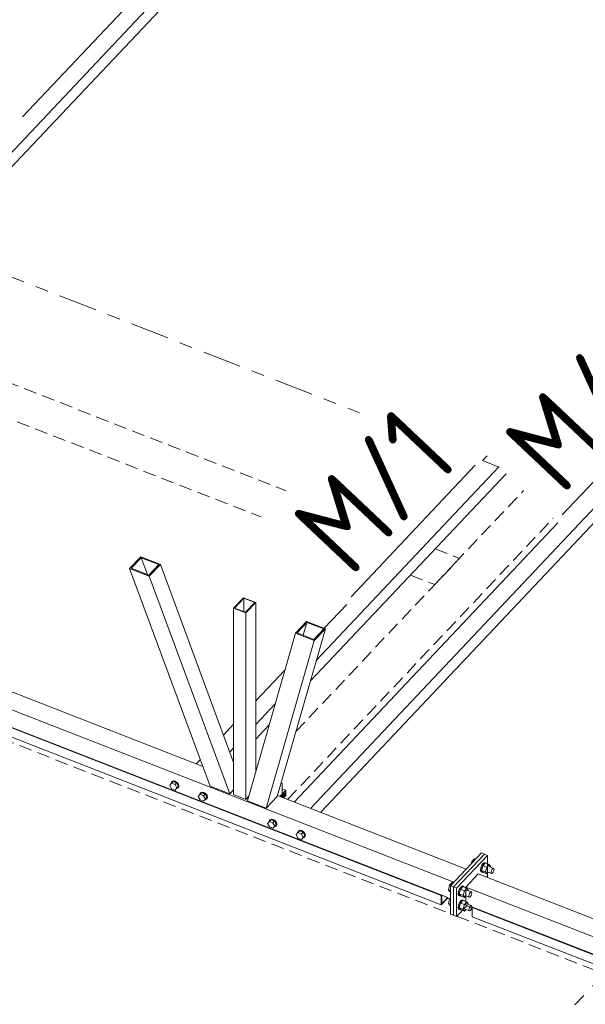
# Model space of a CAD drawing. Header units: millimetres. Extents: x -681 to 506, y -45 to 794.
# Tile 14 of 256: x -205 to -179, y 92 to 138. Entities that reach past the tile are written whole.
import ezdxf

# ---------------------------------------------------------------- set-up
doc = ezdxf.new("R2010")
doc.units = ezdxf.units.MM
doc.header["$LTSCALE"] = 0.6
for name, pattern in [('VERDECKT2', [1.5, 1, -0.5]), ('XKITLINE00', [0]), ('XKITLINE03', [6, 3, -1, 1, -1])]:
    doc.linetypes.add(name, pattern=pattern)
for name, color, linetype, lineweight in [('Bolt', 7, 'Continuous', 0), ('Part', 2, 'Continuous', 0), ('PartMark', 3, 'Continuous', 0), ('S-GRID', 1, 'Continuous', 0)]:
    doc.layers.add(name, color=color, linetype=linetype, lineweight=lineweight)
doc.styles.add('ISOCPEUR', font='ISOCPEUR.TTF')

msp = doc.modelspace()

# ---------------------------------------------------------------- linework, layer by layer
at = {"layer": 'Bolt', "color": 3, "linetype": 'XKITLINE00', "lineweight": 0}
for p, q in [((-198.217, 102.473), (-198.134, 102.568)), ((-198.134, 102.313), (-198.217, 102.473)), ((-198.156, 102.554), (-198.132, 102.623)), ((-198.154, 102.546), (-198.156, 102.554)), ((-198.062, 102.645), (-198.134, 102.568)), ((-198.134, 102.568), (-197.97, 102.504)), ((-197.97, 102.249), (-198.134, 102.313)), ((-198.132, 102.623), (-198.068, 102.656)), ((-198.132, 102.623), (-198.115, 102.641)), ((-198.051, 102.674), (-198.115, 102.641)), ((-198.068, 102.656), (-197.98, 102.642)), ((-197.898, 102.581), (-198.062, 102.645)), ((-197.963, 102.661), (-198.051, 102.674)), ((-197.98, 102.642), (-197.892, 102.587)), ((-197.898, 102.581), (-197.97, 102.504)), ((-197.97, 102.504), (-197.888, 102.345)), ((-197.888, 102.345), (-197.97, 102.249)), ((-197.898, 102.325), (-197.97, 102.249)), ((-197.875, 102.605), (-197.963, 102.661)), ((-197.892, 102.314), (-197.906, 102.316)), ((-197.816, 102.421), (-197.898, 102.581)), ((-197.816, 102.421), (-197.898, 102.325)), ((-197.892, 102.587), (-197.828, 102.504)), ((-197.828, 102.347), (-197.892, 102.314)), ((-197.816, 102.421), (-197.888, 102.345)), ((-197.811, 102.523), (-197.875, 102.605)), ((-197.828, 102.504), (-197.804, 102.416)), ((-197.804, 102.416), (-197.828, 102.347)), ((-197.828, 102.347), (-197.811, 102.365)), ((-197.787, 102.435), (-197.811, 102.523)), ((-197.811, 102.365), (-197.787, 102.435)), ((-196.887, 101.954), (-196.805, 102.05)), ((-196.805, 101.794), (-196.887, 101.954)), ((-196.826, 102.035), (-196.802, 102.104)), ((-196.824, 102.027), (-196.826, 102.035)), ((-196.733, 102.126), (-196.805, 102.05)), ((-196.805, 102.05), (-196.64, 101.986)), ((-196.64, 101.73), (-196.805, 101.794)), ((-196.802, 102.104), (-196.738, 102.137)), ((-196.802, 102.104), (-196.785, 102.123)), ((-196.721, 102.155), (-196.785, 102.123)), ((-196.738, 102.137), (-196.65, 102.124)), ((-196.568, 102.062), (-196.733, 102.126)), ((-196.633, 102.142), (-196.721, 102.155)), ((-196.65, 102.124), (-196.562, 102.068)), ((-196.568, 102.062), (-196.64, 101.986)), ((-196.64, 101.986), (-196.558, 101.826)), ((-196.558, 101.826), (-196.64, 101.73)), ((-196.568, 101.807), (-196.64, 101.73)), ((-196.545, 102.087), (-196.633, 102.142)), ((-196.562, 101.796), (-196.576, 101.798)), ((-196.486, 101.902), (-196.568, 102.062)), ((-196.486, 101.902), (-196.568, 101.807)), ((-196.562, 102.068), (-196.498, 101.986)), ((-196.498, 101.828), (-196.562, 101.796)), ((-196.486, 101.902), (-196.558, 101.826)), ((-196.481, 102.004), (-196.545, 102.087)), ((-196.498, 101.986), (-196.475, 101.898)), ((-196.475, 101.898), (-196.498, 101.828)), ((-196.498, 101.828), (-196.481, 101.847)), ((-196.457, 101.916), (-196.481, 102.004)), ((-196.481, 101.847), (-196.457, 101.916)), ((-193.573, 100.845), (-193.508, 100.877)), ((-193.491, 100.896), (-193.555, 100.863)), ((-193.508, 100.877), (-193.421, 100.864)), ((-193.403, 100.882), (-193.491, 100.896)), ((-193.315, 100.827), (-193.403, 100.882)), ((-193.657, 100.694), (-193.575, 100.79)), ((-193.575, 100.535), (-193.657, 100.694)), ((-193.596, 100.775), (-193.573, 100.845)), ((-193.594, 100.767), (-193.596, 100.775)), ((-193.503, 100.866), (-193.575, 100.79)), ((-193.575, 100.79), (-193.41, 100.726)), ((-193.41, 100.47), (-193.575, 100.535)), ((-193.573, 100.845), (-193.555, 100.863)), ((-193.338, 100.802), (-193.503, 100.866)), ((-193.421, 100.864), (-193.333, 100.809)), ((-193.338, 100.802), (-193.41, 100.726)), ((-193.41, 100.726), (-193.328, 100.566)), ((-193.328, 100.566), (-193.41, 100.47)), ((-193.338, 100.547), (-193.41, 100.47)), ((-193.333, 100.536), (-193.347, 100.538)), ((-193.256, 100.642), (-193.338, 100.802)), ((-193.256, 100.642), (-193.338, 100.547)), ((-193.333, 100.809), (-193.268, 100.726)), ((-193.268, 100.568), (-193.333, 100.536)), ((-193.256, 100.642), (-193.328, 100.566)), ((-193.251, 100.744), (-193.315, 100.827)), ((-193.268, 100.726), (-193.245, 100.638)), ((-193.245, 100.638), (-193.268, 100.568)), ((-193.268, 100.568), (-193.251, 100.587)), ((-193.228, 100.656), (-193.251, 100.744)), ((-193.251, 100.587), (-193.228, 100.656)), ((-192.327, 100.176), (-192.245, 100.271)), ((-192.245, 100.016), (-192.327, 100.176)), ((-192.266, 100.256), (-192.243, 100.326)), ((-192.264, 100.249), (-192.266, 100.256)), ((-192.173, 100.348), (-192.245, 100.271)), ((-192.245, 100.271), (-192.081, 100.207)), ((-192.081, 99.952), (-192.245, 100.016)), ((-192.243, 100.326), (-192.179, 100.358)), ((-192.243, 100.326), (-192.226, 100.344)), ((-192.161, 100.377), (-192.226, 100.344)), ((-192.179, 100.358), (-192.091, 100.345)), ((-192.008, 100.283), (-192.173, 100.348)), ((-192.073, 100.364), (-192.161, 100.377)), ((-192.091, 100.345), (-192.003, 100.29)), ((-192.008, 100.283), (-192.081, 100.207)), ((-192.081, 100.207), (-191.998, 100.047)), ((-191.998, 100.047), (-192.081, 99.952)), ((-192.008, 100.028), (-192.081, 99.952)), ((-191.986, 100.308), (-192.073, 100.364)), ((-192.003, 100.017), (-192.017, 100.019)), ((-191.926, 100.124), (-192.008, 100.283)), ((-191.926, 100.124), (-192.008, 100.028)), ((-192.003, 100.29), (-191.939, 100.207)), ((-191.939, 100.05), (-192.003, 100.017)), ((-191.926, 100.124), (-191.998, 100.047)), ((-191.921, 100.226), (-191.986, 100.308)), ((-191.939, 100.207), (-191.915, 100.119)), ((-191.915, 100.119), (-191.939, 100.05)), ((-191.939, 100.05), (-191.921, 100.068)), ((-191.898, 100.138), (-191.921, 100.226)), ((-191.921, 100.068), (-191.898, 100.138)), ((-184.145, 98.924), (-184.026, 99.051)), ((-184.026, 99.051), (-183.974, 99.031)), ((-184.174, 98.819), (-184.145, 98.924)), ((-184.094, 98.904), (-184.145, 98.924)), ((-183.727, 98.629), (-183.744, 98.517)), ((-183.68, 98.747), (-183.727, 98.629)), ((-183.706, 98.503), (-183.689, 98.614)), ((-183.639, 98.727), (-183.699, 98.51)), ((-183.689, 98.614), (-183.642, 98.732)), ((-183.617, 98.839), (-183.68, 98.747)), ((-183.642, 98.732), (-183.579, 98.824)), ((-183.519, 98.854), (-183.639, 98.727)), ((-183.458, 98.656), (-183.639, 98.727)), ((-183.553, 98.881), (-183.617, 98.839)), ((-183.579, 98.824), (-183.515, 98.866)), ((-183.553, 98.881), (-183.515, 98.866)), ((-183.519, 98.854), (-183.338, 98.783)), ((-183.518, 98.44), (-183.458, 98.656)), ((-183.515, 98.866), (-183.469, 98.847)), ((-183.469, 98.847), (-183.466, 98.833)), ((-183.338, 98.783), (-183.458, 98.656)), ((-183.364, 98.692), (-183.149, 98.608)), ((-183.279, 98.693), (-183.338, 98.783)), ((-183.287, 98.662), (-183.279, 98.693)), ((-183.218, 98.534), (-183.183, 98.585)), ((-183.183, 98.585), (-183.149, 98.608)), ((-183.149, 98.608), (-183.123, 98.597)), ((-183.123, 98.597), (-183.114, 98.556)), ((-183.744, 98.517), (-183.727, 98.442)), ((-183.727, 98.442), (-183.68, 98.422)), ((-183.689, 98.427), (-183.706, 98.503)), ((-183.518, 98.44), (-183.699, 98.51)), ((-183.699, 98.51), (-183.639, 98.42)), ((-183.642, 98.408), (-183.689, 98.427)), ((-183.68, 98.422), (-183.679, 98.423)), ((-183.68, 98.422), (-183.642, 98.408)), ((-183.629, 98.416), (-183.642, 98.408)), ((-183.639, 98.42), (-183.458, 98.35)), ((-183.566, 98.234), (-183.553, 98.243)), ((-183.553, 98.243), (-183.515, 98.228)), ((-183.528, 98.219), (-183.515, 98.228)), ((-183.518, 98.44), (-183.458, 98.35)), ((-183.515, 98.228), (-183.469, 98.209)), ((-183.469, 98.209), (-183.466, 98.195)), ((-183.458, 98.35), (-183.388, 98.425)), ((-183.433, 98.441), (-183.218, 98.357)), ((-183.252, 98.409), (-183.243, 98.47)), ((-183.243, 98.368), (-183.252, 98.409)), ((-183.243, 98.47), (-183.218, 98.534)), ((-183.218, 98.357), (-183.243, 98.368)), ((-183.183, 98.38), (-183.218, 98.357)), ((-183.149, 98.431), (-183.183, 98.38)), ((-183.123, 98.495), (-183.149, 98.431)), ((-183.114, 98.556), (-183.123, 98.495)), ((-185.183, 97.825), (-185.243, 97.609)), ((-185.063, 97.952), (-185.183, 97.825)), ((-185.183, 97.825), (-185.132, 97.805)), ((-185.063, 97.952), (-185.012, 97.932)), ((-184.654, 97.74), (-184.718, 97.648)), ((-184.68, 97.633), (-184.616, 97.725)), ((-184.556, 97.755), (-184.676, 97.628)), ((-184.591, 97.782), (-184.654, 97.74)), ((-184.616, 97.725), (-184.553, 97.767)), ((-184.591, 97.782), (-184.553, 97.767)), ((-184.556, 97.755), (-184.376, 97.684)), ((-184.553, 97.767), (-184.507, 97.748)), ((-184.507, 97.748), (-184.503, 97.734)), ((-184.376, 97.684), (-184.496, 97.557)), ((-184.316, 97.594), (-184.376, 97.684)), ((-185.144, 97.57), (-185.243, 97.609)), ((-185.243, 97.609), (-185.183, 97.519)), ((-185.183, 97.519), (-185.144, 97.504)), ((-185.144, 97.228), (-185.183, 97.187)), ((-184.764, 97.53), (-184.781, 97.418)), ((-184.781, 97.418), (-184.764, 97.343)), ((-184.718, 97.648), (-184.764, 97.53)), ((-184.764, 97.343), (-184.718, 97.323)), ((-184.743, 97.404), (-184.726, 97.515)), ((-184.726, 97.328), (-184.743, 97.404)), ((-184.676, 97.628), (-184.736, 97.411)), ((-184.556, 97.341), (-184.736, 97.411)), ((-184.736, 97.411), (-184.676, 97.321)), ((-184.726, 97.515), (-184.68, 97.633)), ((-184.68, 97.309), (-184.726, 97.328)), ((-184.718, 97.323), (-184.717, 97.324)), ((-184.718, 97.323), (-184.68, 97.309)), ((-184.666, 97.317), (-184.68, 97.309)), ((-184.496, 97.557), (-184.676, 97.628)), ((-184.676, 97.321), (-184.496, 97.251)), ((-184.556, 97.341), (-184.496, 97.557)), ((-184.556, 97.341), (-184.496, 97.251)), ((-184.496, 97.251), (-184.425, 97.325)), ((-184.47, 97.342), (-184.255, 97.258)), ((-184.401, 97.593), (-184.186, 97.509)), ((-184.325, 97.563), (-184.316, 97.594)), ((-184.29, 97.31), (-184.281, 97.371)), ((-184.281, 97.269), (-184.29, 97.31)), ((-184.281, 97.371), (-184.255, 97.435)), ((-184.255, 97.258), (-184.281, 97.269)), ((-184.255, 97.435), (-184.221, 97.486)), ((-184.221, 97.281), (-184.255, 97.258)), ((-184.221, 97.486), (-184.186, 97.509)), ((-184.186, 97.332), (-184.221, 97.281)), ((-184.186, 97.509), (-184.161, 97.498)), ((-184.161, 97.396), (-184.186, 97.332)), ((-184.161, 97.498), (-184.151, 97.457)), ((-184.151, 97.457), (-184.161, 97.396)), ((-185.183, 97.187), (-185.243, 96.97)), ((-185.144, 96.932), (-185.243, 96.97)), ((-185.243, 96.97), (-185.183, 96.88)), ((-185.183, 97.187), (-185.144, 97.172)), ((-185.183, 96.88), (-185.144, 96.865)), ((-184.764, 96.892), (-184.781, 96.78)), ((-184.781, 96.78), (-184.764, 96.704)), ((-184.718, 97.009), (-184.764, 96.892)), ((-184.743, 96.765), (-184.726, 96.877)), ((-184.726, 96.69), (-184.743, 96.765)), ((-184.676, 96.989), (-184.736, 96.773)), ((-184.556, 96.702), (-184.736, 96.773)), ((-184.736, 96.773), (-184.676, 96.683)), ((-184.726, 96.877), (-184.68, 96.994)), ((-184.654, 97.102), (-184.718, 97.009)), ((-184.68, 96.994), (-184.616, 97.087)), ((-184.556, 97.116), (-184.676, 96.989)), ((-184.496, 96.919), (-184.676, 96.989)), ((-184.591, 97.144), (-184.654, 97.102)), ((-184.616, 97.087), (-184.553, 97.129)), ((-184.591, 97.144), (-184.553, 97.129)), ((-184.556, 97.116), (-184.376, 97.046)), ((-184.556, 96.702), (-184.496, 96.919)), ((-184.553, 97.129), (-184.507, 97.109)), ((-184.507, 97.109), (-184.503, 97.095)), ((-184.376, 97.046), (-184.496, 96.919)), ((-184.401, 96.954), (-184.186, 96.87)), ((-184.316, 96.956), (-184.376, 97.046)), ((-184.325, 96.924), (-184.316, 96.956)), ((-184.281, 96.733), (-184.255, 96.797)), ((-184.255, 96.797), (-184.221, 96.847)), ((-184.221, 96.847), (-184.186, 96.87)), ((-184.186, 96.87), (-184.161, 96.86)), ((-184.161, 96.758), (-184.186, 96.693)), ((-184.161, 96.86), (-184.151, 96.818)), ((-184.151, 96.818), (-184.161, 96.758)), ((-184.764, 96.704), (-184.718, 96.685)), ((-184.68, 96.67), (-184.726, 96.69)), ((-184.718, 96.685), (-184.717, 96.686)), ((-184.718, 96.685), (-184.68, 96.67)), ((-184.666, 96.679), (-184.68, 96.67)), ((-184.676, 96.683), (-184.496, 96.612)), ((-184.556, 96.702), (-184.496, 96.612)), ((-184.496, 96.612), (-184.425, 96.687)), ((-184.47, 96.704), (-184.255, 96.62)), ((-184.29, 96.672), (-184.281, 96.733)), ((-184.281, 96.631), (-184.29, 96.672)), ((-184.255, 96.62), (-184.281, 96.631)), ((-184.221, 96.643), (-184.255, 96.62)), ((-184.186, 96.693), (-184.221, 96.643))]:
    msp.add_line(p, q, dxfattribs=at)
at = {"layer": 'Part', "color": 2, "linetype": 'XKITLINE00', "lineweight": 0}
for p, q in [((-220.637, 115.997), (-191.965, 146.369)), ((-205.066, 133.592), (-192.725, 146.665)), ((-221.427, 114.479), (-191.965, 145.688)), ((-279.417, 134.785), (-184.991, 97.954)), ((-191.665, 101.393), (-160.713, 134.179)), ((-185.57, 97.337), (-279.135, 133.832)), ((-279.118, 133.851), (-185.553, 97.355)), ((-191.195, 101.21), (-160.713, 133.498)), ((-279.135, 133.407), (-185.57, 96.911)), ((-183.649, 117.593), (-183.442, 117.813)), ((-191.672, 107.312), (-182.552, 116.973)), ((-191.393, 108.289), (-182.892, 117.294)), ((-192.424, 101.689), (-180.143, 114.699)), ((-222.067, 113.251), (-196.683, 103.35)), ((-199.568, 113.116), (-200.087, 112.566)), ((-200.007, 112.577), (-199.546, 113.065)), ((-199.568, 113.116), (-198.652, 112.758)), ((-199.546, 113.065), (-199.258, 112.285)), ((-198.732, 112.748), (-199.546, 113.065)), ((-200.087, 112.566), (-199.171, 112.209)), ((-200.087, 112.566), (-196.341, 102.423)), ((-200.007, 112.577), (-199.193, 112.259)), ((-199.193, 112.259), (-198.732, 112.748)), ((-198.652, 112.758), (-199.171, 112.209)), ((-195.243, 103.528), (-198.652, 112.758)), ((-199.171, 112.209), (-195.424, 102.066)), ((-194.781, 111.207), (-195.243, 110.718)), ((-195.197, 110.726), (-194.77, 111.177)), ((-194.781, 111.207), (-194.212, 110.985)), ((-194.77, 111.177), (-194.77, 110.559)), ((-194.257, 110.977), (-194.77, 111.177)), ((-194.684, 110.526), (-194.257, 110.977)), ((-194.212, 110.985), (-194.673, 110.496)), ((-194.212, 103.113), (-194.212, 110.985)), ((-195.243, 110.718), (-195.243, 102.037)), ((-195.243, 110.718), (-194.673, 110.496)), ((-195.197, 110.726), (-194.684, 110.526)), ((-194.673, 110.496), (-194.673, 101.814)), ((-191.023, 109.782), (-189.977, 110.89)), ((-191.848, 110.104), (-192.367, 109.555)), ((-192.289, 109.566), (-191.828, 110.055)), ((-191.828, 110.055), (-192, 109.454)), ((-191.848, 110.104), (-190.971, 109.762)), ((-191.048, 109.751), (-191.828, 110.055)), ((-190.971, 109.762), (-193.207, 101.953)), ((-191.509, 109.262), (-191.048, 109.751)), ((-191.49, 109.213), (-190.971, 109.762)), ((-192.367, 109.555), (-194.603, 101.745)), ((-191.49, 109.213), (-193.726, 101.403)), ((-192.367, 109.555), (-191.49, 109.213)), ((-192.289, 109.566), (-191.509, 109.262)), ((-194.212, 106.404), (-192.859, 107.838)), ((-194.212, 105.303), (-193.311, 106.257)), ((-195.716, 104.81), (-195.243, 105.312)), ((-194.212, 104.622), (-193.591, 105.279)), ((-195.424, 104.019), (-195.243, 104.211)), ((-196.984, 103.468), (-196.799, 103.664)), ((-195.243, 103.529), (-195.243, 103.53)), ((-195.424, 102.066), (-196.341, 102.423)), ((-195.424, 102.066), (-195.243, 102.258)), ((-193.092, 101.949), (-192.814, 102.243)), ((-192.987, 102.571), (-193.031, 102.568)), ((-193.026, 102.586), (-192.987, 102.571)), ((-192.987, 102.571), (-192.987, 102.06)), ((-192.987, 102.311), (-192.814, 102.243)), ((-192.814, 102.243), (-192.814, 102.158)), ((-194.673, 101.814), (-195.243, 102.037)), ((-194.545, 101.95), (-194.673, 101.814)), ((-193.726, 101.403), (-193.207, 101.953)), ((-193.196, 101.99), (-184.415, 98.565)), ((-192.987, 102.06), (-193.091, 101.949)), ((-193.033, 101.926), (-192.814, 102.158)), ((-193.033, 101.926), (-192.814, 102.158)), ((-193.033, 101.927), (-192.814, 102.158)), ((-193.021, 101.922), (-192.814, 102.141)), ((-192.814, 102.141), (-193.021, 101.922)), ((-193.003, 101.915), (-192.814, 102.115)), ((-192.814, 102.115), (-193.003, 101.915)), ((-192.974, 101.904), (-192.814, 102.073)), ((-192.974, 101.904), (-192.814, 102.073)), ((-192.814, 102.141), (-192.814, 102.158)), ((-192.814, 102.158), (-192.814, 102.158)), ((-192.814, 102.073), (-192.814, 102.158)), ((-192.814, 102.158), (-192.814, 102.158)), ((-192.814, 102.115), (-192.814, 102.141)), ((-192.814, 102.073), (-192.814, 102.115)), ((-194.603, 101.745), (-193.726, 101.403)), ((-183.703, 99.318), (-185.144, 97.792)), ((-183.561, 99.263), (-185.002, 97.736)), ((-183.558, 99.262), (-184.999, 97.735)), ((-184.856, 97.679), (-183.415, 99.206)), ((-183.703, 99.318), (-183.561, 99.263)), ((-183.561, 99.263), (-183.561, 99.258)), ((-183.415, 99.206), (-183.558, 99.262)), ((-183.415, 98.175), (-183.415, 99.206)), ((-183.847, 98.344), (-184.424, 97.733)), ((-183.847, 98.344), (-175.557, 95.11)), ((-185.144, 97.792), (-185.002, 97.736)), ((-185.144, 96.473), (-185.144, 97.792)), ((-185.002, 97.736), (-185.002, 96.417)), ((-184.999, 97.735), (-184.856, 97.679)), ((-184.999, 96.416), (-184.999, 97.735)), ((-184.856, 97.679), (-184.856, 96.36)), ((-184.424, 97.733), (-89.998, 60.902)), ((-184.424, 97.733), (-184.424, 96.882)), ((-185.553, 97.355), (-185.57, 97.337)), ((-185.57, 96.911), (-185.57, 97.337)), ((-185.57, 96.911), (-185.282, 97.217)), ((-185.553, 96.955), (-185.553, 97.355)), ((-185.553, 97.348), (-185.282, 97.242)), ((-185.282, 97.242), (-185.553, 96.955)), ((-185.282, 97.217), (-185.282, 97.242)), ((-185.282, 97.217), (-185.144, 97.163)), ((-184.856, 96.36), (-184.38, 96.865)), ((-184.424, 96.882), (-184.139, 96.771)), ((-184.122, 96.797), (-184.139, 96.779)), ((-90.574, 60.283), (-184.139, 96.779)), ((-184.139, 96.779), (-184.139, 96.353)), ((-184.122, 96.797), (-90.556, 60.302)), ((-185.144, 96.473), (-185.002, 96.417)), ((-185.002, 96.417), (-184.999, 96.42)), ((-184.999, 96.416), (-184.856, 96.36)), ((-184.139, 96.353), (-90.574, 59.858))]:
    msp.add_line(p, q, dxfattribs=at)
at = {"layer": 'Part', "color": 4, "linetype": 'VERDECKT2', "lineweight": 0}
for p, q in [((-279.837, 133.425), (-185.144, 96.49)), ((-212.546, 123.886), (-192.813, 116.189)), ((-213.699, 122.665), (-193.966, 114.968)), ((-192.343, 104.969), (-181.737, 116.204)), ((-192.728, 101.808), (-180.363, 114.906)), ((-185.854, 113.475), (-184.728, 113.036)), ((-185.88, 111.815), (-184.728, 113.036)), ((-187.007, 112.254), (-185.88, 111.815)), ((-192.815, 101.988), (-192.916, 101.881)), ((-192.815, 102.072), (-192.815, 101.988)), ((-184.844, 96.373), (-90.151, 59.438))]:
    msp.add_line(p, q, dxfattribs=at)
at = {"layer": 'PartMark', "color": 1, "linetype": 'XKITLINE00', "lineweight": 0}
for p, q in [((-179.941, 115.058), (-174.162, 121.18)), ((-189.776, 111.249), (-183.996, 117.371))]:
    msp.add_line(p, q, dxfattribs=at)
at = {"layer": 'S-GRID', "color": 1, "linetype": 'XKITLINE03', "lineweight": 0}
for p, q in [((-210.048, 127.878), (-189.387, 119.819)), ((-183.627, 117.572), (-182.877, 117.28)), ((-213.123, 56.472), (-170.758, 101.348))]:
    msp.add_line(p, q, dxfattribs=at)

# ---------------------------------------------------------------- texts
at = {"layer": 'PartMark', "color": 1, "style": 'ISOCPEUR', "width": 0.85}
for p in [(-179.965, 115.907), (-189.8, 112.097)]:
    msp.add_text('M/1', height=4, rotation=46.6502, dxfattribs=at).set_placement(p)

doc.saveas('drawing.dxf')
